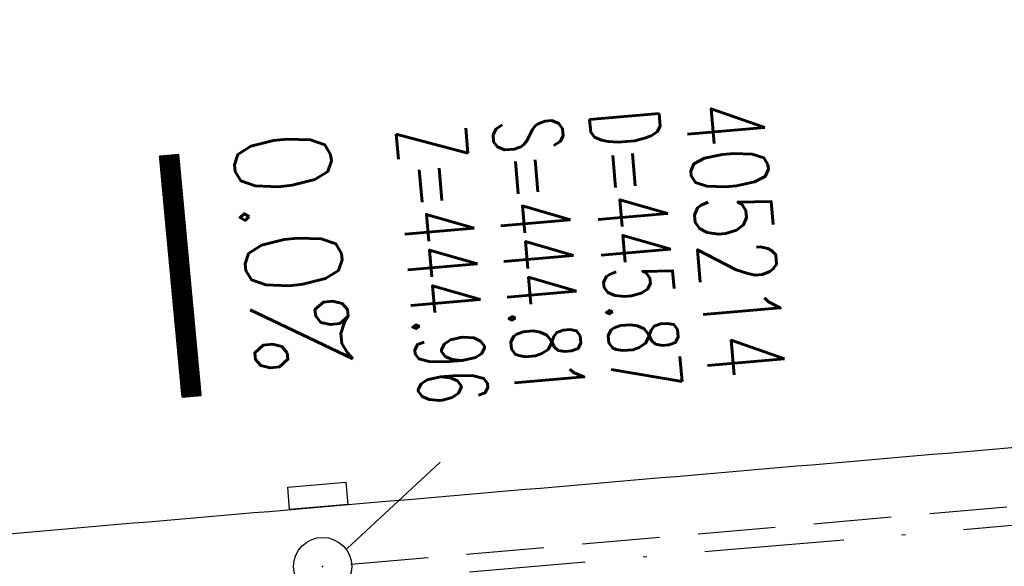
# Model space of a CAD drawing. Extents: x 0 to 1135, y 0 to 420.
# Tile 9 of 50: x 347 to 373, y 213 to 227. Entities that reach past the tile are written whole.
import ezdxf

# ---------------------------------------------------------------- set-up
doc = ezdxf.new("R2010")
doc.units = 0
doc.header["$LTSCALE"] = 2
doc.header["$MEASUREMENT"] = 0
for name, pattern in [('AUSGEZOGEN', [0]), ('GESTRICH-X2', [1.5, 1, -0.5]), ('STRICHPT-X3', [3, 1.5, -0.75, 0, -0.75])]:
    doc.linetypes.add(name, pattern=pattern)
doc.layers.get('0').update_dxf_attribs({"linetype": 'AUSGEZOGEN'})
for name, color, linetype in [('ACHSE', 250, 'STRICHPT-X3'), ('FBR', 8, 'CONTINUOUS'), ('GEF', 7, 'AUSGEZOGEN'), ('KANAL', 7, 'GESTRICH-X2'), ('SCHACHTNR', 6, 'CONTINUOUS'), ('SCHSYMBOL', 7, 'CONTINUOUS')]:
    doc.layers.add(name, color=color, linetype=linetype)
doc.styles.add('ROMANS', font='romans.shx', dxfattribs={"width": 0.8})

# ---------------------------------------------------------------- blocks, each defined once
blk = doc.blocks.new('GST')
at = {"color": 0}
blk.add_circle((0, 0), 0.75, dxfattribs=at)
blk.add_point((0, 0), dxfattribs=at)
blk = doc.blocks.new('*X21')
at = {"color": 0}
for p, q in [((75.476, 275.596), (75.966, 276.086)), ((75.476, 275.605), (75.957, 276.086)), ((75.476, 275.614), (75.948, 276.086)), ((75.476, 275.622), (75.939, 276.086)), ((75.476, 275.631), (75.93, 276.086)), ((75.476, 275.64), (75.921, 276.086)), ((75.476, 275.649), (75.913, 276.086)), ((75.476, 275.658), (75.904, 276.086)), ((75.476, 275.667), (75.895, 276.086)), ((75.476, 275.675), (75.886, 276.086)), ((75.476, 275.684), (75.877, 276.086)), ((75.476, 275.693), (75.868, 276.086)), ((75.476, 275.702), (75.86, 276.086)), ((75.476, 275.711), (75.851, 276.086)), ((75.476, 275.72), (75.842, 276.086)), ((75.476, 275.728), (75.833, 276.086)), ((75.476, 275.737), (75.824, 276.086)), ((75.476, 275.746), (75.815, 276.086)), ((75.476, 275.755), (75.807, 276.086)), ((75.476, 275.764), (75.798, 276.086)), ((75.476, 275.773), (75.789, 276.086)), ((75.476, 275.781), (75.78, 276.086)), ((75.476, 275.79), (75.771, 276.086)), ((75.476, 275.799), (75.762, 276.086)), ((75.476, 275.808), (75.754, 276.086)), ((75.476, 275.817), (75.745, 276.086)), ((75.476, 275.826), (75.736, 276.086)), ((75.476, 275.834), (75.727, 276.086)), ((75.476, 275.843), (75.718, 276.086)), ((75.476, 275.852), (75.709, 276.086)), ((75.476, 275.861), (75.7, 276.086)), ((75.476, 275.87), (75.692, 276.086)), ((75.476, 275.879), (75.683, 276.086)), ((75.476, 275.888), (75.674, 276.086)), ((75.476, 275.896), (75.665, 276.086)), ((75.476, 275.905), (75.656, 276.086)), ((75.476, 275.914), (75.647, 276.086)), ((75.476, 275.923), (75.639, 276.086)), ((75.476, 275.932), (75.63, 276.086)), ((75.476, 275.941), (75.621, 276.086)), ((75.476, 275.949), (75.612, 276.086)), ((75.476, 275.958), (75.603, 276.086)), ((75.476, 275.967), (75.594, 276.086)), ((75.476, 275.976), (75.586, 276.086)), ((75.476, 275.985), (75.577, 276.086)), ((75.476, 275.994), (75.568, 276.086)), ((75.476, 276.002), (75.559, 276.086)), ((75.476, 276.011), (75.55, 276.086)), ((75.476, 276.02), (75.541, 276.086)), ((75.476, 276.029), (75.533, 276.086)), ((75.476, 276.038), (75.524, 276.086)), ((75.476, 276.047), (75.515, 276.086)), ((75.476, 276.055), (75.506, 276.086)), ((75.476, 276.064), (75.497, 276.086)), ((75.476, 276.073), (75.488, 276.086)), ((75.476, 275.587), (75.973, 276.084)), ((75.476, 275.578), (75.973, 276.075)), ((75.476, 275.569), (75.973, 276.067)), ((75.476, 275.56), (75.973, 276.058)), ((75.476, 275.552), (75.973, 276.049)), ((75.476, 275.543), (75.973, 276.04)), ((75.476, 275.534), (75.973, 276.031)), ((75.476, 275.525), (75.973, 276.022)), ((75.476, 275.516), (75.973, 276.014)), ((75.476, 275.507), (75.973, 276.005)), ((75.476, 275.499), (75.973, 275.996)), ((75.476, 275.49), (75.973, 275.987)), ((75.476, 275.481), (75.973, 275.978)), ((75.476, 275.472), (75.973, 275.969)), ((75.476, 275.463), (75.973, 275.961)), ((75.476, 275.454), (75.973, 275.952)), ((75.476, 275.446), (75.973, 275.943)), ((75.476, 275.437), (75.973, 275.934)), ((75.476, 275.428), (75.973, 275.925)), ((75.476, 275.419), (75.973, 275.916)), ((75.476, 275.41), (75.973, 275.907)), ((75.476, 275.401), (75.973, 275.899)), ((75.476, 275.393), (75.973, 275.89)), ((75.476, 275.384), (75.973, 275.881)), ((75.476, 275.375), (75.973, 275.872)), ((75.476, 275.366), (75.973, 275.863)), ((75.476, 275.357), (75.973, 275.854)), ((75.476, 275.348), (75.973, 275.846)), ((75.476, 275.34), (75.973, 275.837)), ((75.476, 275.331), (75.973, 275.828)), ((75.476, 275.322), (75.973, 275.819)), ((75.476, 275.313), (75.973, 275.81)), ((75.476, 275.304), (75.973, 275.801)), ((75.476, 275.295), (75.973, 275.793)), ((75.476, 275.286), (75.973, 275.784)), ((75.476, 275.278), (75.973, 275.775)), ((75.476, 275.269), (75.973, 275.766)), ((75.476, 275.26), (75.973, 275.757)), ((75.476, 275.251), (75.973, 275.748)), ((75.476, 275.242), (75.973, 275.74)), ((75.476, 275.233), (75.973, 275.731)), ((75.476, 275.225), (75.973, 275.722)), ((75.476, 275.216), (75.973, 275.713)), ((75.476, 275.207), (75.973, 275.704)), ((75.476, 275.198), (75.973, 275.695)), ((75.476, 275.189), (75.973, 275.687)), ((75.476, 275.18), (75.973, 275.678)), ((75.476, 275.172), (75.973, 275.669)), ((75.476, 275.163), (75.973, 275.66)), ((75.476, 275.154), (75.973, 275.651)), ((75.476, 275.145), (75.973, 275.642)), ((75.476, 275.136), (75.973, 275.633)), ((75.476, 275.127), (75.973, 275.625)), ((75.476, 275.119), (75.973, 275.616)), ((75.476, 275.11), (75.973, 275.607)), ((75.476, 275.101), (75.973, 275.598)), ((75.476, 275.092), (75.973, 275.589)), ((75.476, 275.083), (75.973, 275.58)), ((75.476, 275.074), (75.973, 275.572)), ((75.476, 275.066), (75.973, 275.563)), ((75.476, 275.057), (75.973, 275.554)), ((75.476, 275.048), (75.973, 275.545)), ((75.476, 275.039), (75.973, 275.536)), ((75.476, 275.03), (75.973, 275.527)), ((75.476, 275.021), (75.973, 275.519)), ((75.476, 275.012), (75.973, 275.51)), ((75.476, 275.004), (75.973, 275.501)), ((75.476, 274.995), (75.973, 275.492)), ((75.476, 274.986), (75.973, 275.483)), ((75.476, 274.977), (75.973, 275.474)), ((75.476, 274.968), (75.973, 275.466)), ((75.476, 274.959), (75.973, 275.457)), ((75.476, 274.951), (75.973, 275.448)), ((75.476, 274.942), (75.973, 275.439)), ((75.476, 274.933), (75.973, 275.43)), ((75.476, 274.924), (75.973, 275.421)), ((75.476, 274.915), (75.973, 275.413)), ((75.476, 274.906), (75.973, 275.404)), ((75.476, 274.898), (75.973, 275.395)), ((75.476, 274.889), (75.973, 275.386)), ((75.476, 274.88), (75.973, 275.377)), ((75.476, 274.871), (75.973, 275.368)), ((75.476, 274.862), (75.973, 275.359)), ((75.476, 274.853), (75.973, 275.351)), ((75.476, 274.845), (75.973, 275.342)), ((75.476, 274.836), (75.973, 275.333)), ((75.476, 274.827), (75.973, 275.324)), ((75.476, 274.818), (75.973, 275.315)), ((75.476, 274.809), (75.973, 275.306)), ((75.476, 274.8), (75.973, 275.298)), ((75.476, 274.792), (75.973, 275.289)), ((75.476, 274.783), (75.973, 275.28)), ((75.476, 274.774), (75.973, 275.271)), ((75.476, 274.765), (75.973, 275.262)), ((75.476, 274.756), (75.973, 275.253)), ((75.476, 274.747), (75.973, 275.245)), ((75.476, 274.738), (75.973, 275.236)), ((75.476, 274.73), (75.973, 275.227)), ((75.476, 274.721), (75.973, 275.218)), ((75.476, 274.712), (75.973, 275.209)), ((75.476, 274.703), (75.973, 275.2)), ((75.476, 274.694), (75.973, 275.192)), ((75.476, 274.685), (75.973, 275.183)), ((75.476, 274.677), (75.973, 275.174)), ((75.476, 274.668), (75.973, 275.165)), ((75.476, 274.659), (75.973, 275.156)), ((75.476, 274.65), (75.973, 275.147)), ((75.476, 274.641), (75.973, 275.139)), ((75.476, 274.632), (75.973, 275.13)), ((75.476, 274.624), (75.973, 275.121)), ((75.476, 274.615), (75.973, 275.112)), ((75.476, 274.606), (75.973, 275.103)), ((75.476, 274.597), (75.973, 275.094)), ((75.476, 274.588), (75.973, 275.085)), ((75.476, 274.579), (75.973, 275.077)), ((75.476, 274.571), (75.973, 275.068)), ((75.476, 274.562), (75.973, 275.059)), ((75.476, 274.553), (75.973, 275.05)), ((75.476, 274.544), (75.973, 275.041)), ((75.476, 274.535), (75.973, 275.032)), ((75.476, 274.526), (75.973, 275.024)), ((75.476, 274.518), (75.973, 275.015)), ((75.476, 274.509), (75.973, 275.006)), ((75.476, 274.5), (75.973, 274.997)), ((75.476, 274.491), (75.973, 274.988)), ((75.476, 274.482), (75.973, 274.979)), ((75.476, 274.473), (75.973, 274.971)), ((75.476, 274.464), (75.973, 274.962)), ((75.476, 274.456), (75.973, 274.953)), ((75.476, 274.447), (75.973, 274.944)), ((75.476, 274.438), (75.973, 274.935)), ((75.476, 274.429), (75.973, 274.926)), ((75.476, 274.42), (75.973, 274.918)), ((75.476, 274.411), (75.973, 274.909)), ((75.476, 274.403), (75.973, 274.9)), ((75.476, 274.394), (75.973, 274.891)), ((75.476, 274.385), (75.973, 274.882)), ((75.476, 274.376), (75.973, 274.873)), ((75.476, 274.367), (75.973, 274.865)), ((75.476, 274.358), (75.973, 274.856)), ((75.476, 274.35), (75.973, 274.847)), ((75.476, 274.341), (75.973, 274.838)), ((75.476, 274.332), (75.973, 274.829)), ((75.476, 274.323), (75.973, 274.82)), ((75.476, 274.314), (75.973, 274.811)), ((75.476, 274.305), (75.973, 274.803)), ((75.476, 274.297), (75.973, 274.794)), ((75.476, 274.288), (75.973, 274.785)), ((75.476, 274.279), (75.973, 274.776)), ((75.476, 274.27), (75.973, 274.767)), ((75.476, 274.261), (75.973, 274.758)), ((75.476, 274.252), (75.973, 274.75)), ((75.476, 274.243), (75.973, 274.741)), ((75.476, 274.235), (75.973, 274.732)), ((75.476, 274.226), (75.973, 274.723)), ((75.476, 274.217), (75.973, 274.714)), ((75.476, 274.208), (75.973, 274.705)), ((75.476, 274.199), (75.973, 274.697)), ((75.476, 274.19), (75.973, 274.688)), ((75.476, 274.182), (75.973, 274.679)), ((75.476, 274.173), (75.973, 274.67)), ((75.476, 274.164), (75.973, 274.661)), ((75.476, 274.155), (75.973, 274.652)), ((75.476, 274.146), (75.973, 274.644)), ((75.476, 274.137), (75.973, 274.635)), ((75.476, 274.129), (75.973, 274.626)), ((75.476, 274.12), (75.973, 274.617)), ((75.476, 274.111), (75.973, 274.608)), ((75.476, 274.102), (75.973, 274.599)), ((75.476, 274.093), (75.973, 274.59)), ((75.476, 274.084), (75.973, 274.582)), ((75.476, 274.076), (75.973, 274.573)), ((75.476, 274.067), (75.973, 274.564)), ((75.476, 274.058), (75.973, 274.555)), ((75.476, 274.049), (75.973, 274.546)), ((75.476, 274.04), (75.973, 274.537)), ((75.476, 274.031), (75.973, 274.529)), ((75.476, 274.023), (75.973, 274.52)), ((75.476, 274.014), (75.973, 274.511)), ((75.476, 274.005), (75.973, 274.502)), ((75.476, 273.996), (75.973, 274.493)), ((75.476, 273.987), (75.973, 274.484)), ((75.476, 273.978), (75.973, 274.476)), ((75.476, 273.969), (75.973, 274.467)), ((75.476, 273.961), (75.973, 274.458)), ((75.476, 273.952), (75.973, 274.449)), ((75.476, 273.943), (75.973, 274.44)), ((75.476, 273.934), (75.973, 274.431)), ((75.476, 273.925), (75.973, 274.423)), ((75.476, 273.916), (75.973, 274.414)), ((75.476, 273.908), (75.973, 274.405)), ((75.476, 273.899), (75.973, 274.396)), ((75.476, 273.89), (75.973, 274.387)), ((75.476, 273.881), (75.973, 274.378)), ((75.476, 273.872), (75.973, 274.37)), ((75.476, 273.863), (75.973, 274.361)), ((75.476, 273.855), (75.973, 274.352)), ((75.476, 273.846), (75.973, 274.343)), ((75.476, 273.837), (75.973, 274.334)), ((75.476, 273.828), (75.973, 274.325)), ((75.476, 273.819), (75.973, 274.316)), ((75.476, 273.81), (75.973, 274.308)), ((75.476, 273.802), (75.973, 274.299)), ((75.476, 273.793), (75.973, 274.29)), ((75.476, 273.784), (75.973, 274.281)), ((75.476, 273.775), (75.973, 274.272)), ((75.476, 273.766), (75.973, 274.263)), ((75.476, 273.757), (75.973, 274.255)), ((75.476, 273.749), (75.973, 274.246)), ((75.476, 273.74), (75.973, 274.237)), ((75.476, 273.731), (75.973, 274.228)), ((75.476, 273.722), (75.973, 274.219)), ((75.476, 273.713), (75.973, 274.21)), ((75.476, 273.704), (75.973, 274.202)), ((75.476, 273.695), (75.973, 274.193)), ((75.476, 273.687), (75.973, 274.184)), ((75.476, 273.678), (75.973, 274.175)), ((75.476, 273.669), (75.973, 274.166)), ((75.476, 273.66), (75.973, 274.157)), ((75.476, 273.651), (75.973, 274.149)), ((75.476, 273.642), (75.973, 274.14)), ((75.476, 273.634), (75.973, 274.131)), ((75.476, 273.625), (75.973, 274.122)), ((75.476, 273.616), (75.973, 274.113)), ((75.476, 273.607), (75.973, 274.104)), ((75.476, 273.598), (75.973, 274.096)), ((75.476, 273.589), (75.973, 274.087)), ((75.476, 273.581), (75.973, 274.078)), ((75.476, 273.572), (75.973, 274.069)), ((75.476, 273.563), (75.973, 274.06)), ((75.476, 273.554), (75.973, 274.051)), ((75.476, 273.545), (75.973, 274.042)), ((75.476, 273.536), (75.973, 274.034)), ((75.476, 273.528), (75.973, 274.025)), ((75.476, 273.519), (75.973, 274.016)), ((75.476, 273.51), (75.973, 274.007)), ((75.476, 273.501), (75.973, 273.998)), ((75.476, 273.492), (75.973, 273.989)), ((75.476, 273.483), (75.973, 273.981)), ((75.476, 273.475), (75.973, 273.972)), ((75.476, 273.466), (75.973, 273.963)), ((75.476, 273.457), (75.973, 273.954)), ((75.476, 273.448), (75.973, 273.945)), ((75.476, 273.439), (75.973, 273.936)), ((75.476, 273.43), (75.973, 273.928)), ((75.476, 273.421), (75.973, 273.919)), ((75.476, 273.413), (75.973, 273.91)), ((75.476, 273.404), (75.973, 273.901)), ((75.476, 273.395), (75.973, 273.892)), ((75.476, 273.386), (75.973, 273.883)), ((75.476, 273.377), (75.973, 273.875)), ((75.476, 273.368), (75.973, 273.866)), ((75.476, 273.36), (75.973, 273.857)), ((75.476, 273.351), (75.973, 273.848)), ((75.476, 273.342), (75.973, 273.839)), ((75.476, 273.333), (75.973, 273.83)), ((75.476, 273.324), (75.973, 273.822)), ((75.476, 273.315), (75.973, 273.813)), ((75.476, 273.307), (75.973, 273.804)), ((75.476, 273.298), (75.973, 273.795)), ((75.476, 273.289), (75.973, 273.786)), ((75.476, 273.28), (75.973, 273.777)), ((75.476, 273.271), (75.973, 273.768)), ((75.476, 273.262), (75.973, 273.76)), ((75.476, 273.254), (75.973, 273.751)), ((75.476, 273.245), (75.973, 273.742)), ((75.476, 273.236), (75.973, 273.733)), ((75.476, 273.227), (75.973, 273.724)), ((75.476, 273.218), (75.973, 273.715)), ((75.476, 273.209), (75.973, 273.707)), ((75.476, 273.201), (75.973, 273.698)), ((75.476, 273.192), (75.973, 273.689)), ((75.476, 273.183), (75.973, 273.68)), ((75.476, 273.174), (75.973, 273.671)), ((75.476, 273.165), (75.973, 273.662)), ((75.476, 273.156), (75.973, 273.654)), ((75.476, 273.147), (75.973, 273.645)), ((75.476, 273.139), (75.973, 273.636)), ((75.476, 273.13), (75.973, 273.627)), ((75.476, 273.121), (75.973, 273.618)), ((75.476, 273.112), (75.973, 273.609)), ((75.476, 273.103), (75.973, 273.601)), ((75.476, 273.094), (75.973, 273.592)), ((75.476, 273.086), (75.973, 273.583)), ((75.476, 273.077), (75.973, 273.574)), ((75.476, 273.068), (75.973, 273.565)), ((75.476, 273.059), (75.973, 273.556)), ((75.476, 273.05), (75.973, 273.548)), ((75.476, 273.041), (75.973, 273.539)), ((75.476, 273.033), (75.973, 273.53)), ((75.476, 273.024), (75.973, 273.521)), ((75.476, 273.015), (75.973, 273.512)), ((75.476, 273.006), (75.973, 273.503)), ((75.476, 272.997), (75.973, 273.494)), ((75.476, 272.988), (75.973, 273.486)), ((75.476, 272.98), (75.973, 273.477)), ((75.476, 272.971), (75.973, 273.468)), ((75.476, 272.962), (75.973, 273.459)), ((75.476, 272.953), (75.973, 273.45)), ((75.476, 272.944), (75.973, 273.441)), ((75.476, 272.935), (75.973, 273.433)), ((75.476, 272.927), (75.973, 273.424)), ((75.476, 272.918), (75.973, 273.415)), ((75.476, 272.909), (75.973, 273.406)), ((75.476, 272.9), (75.973, 273.397)), ((75.476, 272.891), (75.973, 273.388)), ((75.476, 272.882), (75.973, 273.38)), ((75.476, 272.873), (75.973, 273.371)), ((75.476, 272.865), (75.973, 273.362)), ((75.476, 272.856), (75.973, 273.353)), ((75.476, 272.847), (75.973, 273.344)), ((75.476, 272.838), (75.973, 273.335)), ((75.476, 272.829), (75.973, 273.327)), ((75.476, 272.82), (75.973, 273.318)), ((75.476, 272.812), (75.973, 273.309)), ((75.476, 272.803), (75.973, 273.3)), ((75.476, 272.794), (75.973, 273.291)), ((75.476, 272.785), (75.973, 273.282)), ((75.476, 272.776), (75.973, 273.274)), ((75.476, 272.767), (75.973, 273.265)), ((75.476, 272.759), (75.973, 273.256)), ((75.476, 272.75), (75.973, 273.247)), ((75.476, 272.741), (75.973, 273.238)), ((75.476, 272.732), (75.973, 273.229)), ((75.476, 272.723), (75.973, 273.22)), ((75.476, 272.714), (75.973, 273.212)), ((75.476, 272.706), (75.973, 273.203)), ((75.476, 272.697), (75.973, 273.194)), ((75.476, 272.688), (75.973, 273.185)), ((75.476, 272.679), (75.973, 273.176)), ((75.476, 272.67), (75.973, 273.167)), ((75.476, 272.661), (75.973, 273.159)), ((75.476, 272.653), (75.973, 273.15)), ((75.476, 272.644), (75.973, 273.141)), ((75.476, 272.635), (75.973, 273.132)), ((75.476, 272.626), (75.973, 273.123)), ((75.476, 272.617), (75.973, 273.114)), ((75.476, 272.608), (75.973, 273.106)), ((75.476, 272.599), (75.973, 273.097)), ((75.476, 272.591), (75.973, 273.088)), ((75.476, 272.582), (75.973, 273.079)), ((75.476, 272.573), (75.973, 273.07)), ((75.476, 272.564), (75.973, 273.061)), ((75.476, 272.555), (75.973, 273.053)), ((75.476, 272.546), (75.973, 273.044)), ((75.476, 272.538), (75.973, 273.035)), ((75.476, 272.529), (75.973, 273.026)), ((75.476, 272.52), (75.973, 273.017)), ((75.476, 272.511), (75.973, 273.008)), ((75.476, 272.502), (75.973, 273)), ((75.476, 272.493), (75.973, 272.991)), ((75.476, 272.485), (75.973, 272.982)), ((75.476, 272.476), (75.973, 272.973)), ((75.476, 272.467), (75.973, 272.964)), ((75.476, 272.458), (75.973, 272.955)), ((75.476, 272.449), (75.973, 272.946)), ((75.476, 272.44), (75.973, 272.938)), ((75.476, 272.432), (75.973, 272.929)), ((75.476, 272.423), (75.973, 272.92)), ((75.476, 272.414), (75.973, 272.911)), ((75.476, 272.405), (75.973, 272.902)), ((75.476, 272.396), (75.973, 272.893)), ((75.476, 272.387), (75.973, 272.885)), ((75.476, 272.379), (75.973, 272.876)), ((75.476, 272.37), (75.973, 272.867)), ((75.476, 272.361), (75.973, 272.858)), ((75.476, 272.352), (75.973, 272.849)), ((75.476, 272.343), (75.973, 272.84)), ((75.476, 272.334), (75.973, 272.832)), ((75.476, 272.325), (75.973, 272.823)), ((75.476, 272.317), (75.973, 272.814)), ((75.476, 272.308), (75.973, 272.805)), ((75.476, 272.299), (75.973, 272.796)), ((75.476, 272.29), (75.973, 272.787)), ((75.476, 272.281), (75.973, 272.779)), ((75.476, 272.272), (75.973, 272.77)), ((75.476, 272.264), (75.973, 272.761)), ((75.476, 272.255), (75.973, 272.752)), ((75.476, 272.246), (75.973, 272.743)), ((75.476, 272.237), (75.973, 272.734)), ((75.476, 272.228), (75.973, 272.726)), ((75.476, 272.219), (75.973, 272.717)), ((75.476, 272.211), (75.973, 272.708)), ((75.476, 272.202), (75.973, 272.699)), ((75.476, 272.193), (75.973, 272.69)), ((75.476, 272.184), (75.973, 272.681)), ((75.476, 272.175), (75.973, 272.672)), ((75.476, 272.166), (75.973, 272.664)), ((75.476, 272.158), (75.973, 272.655)), ((75.476, 272.149), (75.973, 272.646)), ((75.476, 272.14), (75.973, 272.637)), ((75.476, 272.131), (75.973, 272.628)), ((75.476, 272.122), (75.973, 272.619)), ((75.476, 272.113), (75.973, 272.611)), ((75.476, 272.104), (75.973, 272.602)), ((75.476, 272.096), (75.973, 272.593)), ((75.476, 272.087), (75.973, 272.584)), ((75.476, 272.078), (75.973, 272.575)), ((75.476, 272.069), (75.973, 272.566)), ((75.476, 272.06), (75.973, 272.558)), ((75.476, 272.051), (75.973, 272.549)), ((75.476, 272.043), (75.973, 272.54)), ((75.476, 272.034), (75.973, 272.531)), ((75.476, 272.025), (75.973, 272.522)), ((75.476, 272.016), (75.973, 272.513)), ((75.476, 272.007), (75.973, 272.505)), ((75.476, 271.998), (75.973, 272.496)), ((75.476, 271.99), (75.973, 272.487)), ((75.476, 271.981), (75.973, 272.478)), ((75.476, 271.972), (75.973, 272.469)), ((75.476, 271.963), (75.973, 272.46)), ((75.476, 271.954), (75.973, 272.452)), ((75.476, 271.945), (75.973, 272.443)), ((75.476, 271.937), (75.973, 272.434)), ((75.476, 271.928), (75.973, 272.425)), ((75.476, 271.919), (75.973, 272.416)), ((75.476, 271.91), (75.973, 272.407)), ((75.476, 271.901), (75.973, 272.398)), ((75.476, 271.892), (75.973, 272.39)), ((75.476, 271.884), (75.973, 272.381)), ((75.476, 271.875), (75.973, 272.372)), ((75.476, 271.866), (75.973, 272.363)), ((75.476, 271.857), (75.973, 272.354)), ((75.476, 271.848), (75.973, 272.345)), ((75.476, 271.839), (75.973, 272.337)), ((75.476, 271.83), (75.973, 272.328)), ((75.476, 271.822), (75.973, 272.319)), ((75.476, 271.813), (75.973, 272.31)), ((75.476, 271.804), (75.973, 272.301)), ((75.476, 271.795), (75.973, 272.292)), ((75.476, 271.786), (75.973, 272.284)), ((75.476, 271.777), (75.973, 272.275)), ((75.476, 271.769), (75.973, 272.266)), ((75.476, 271.76), (75.973, 272.257)), ((75.476, 271.751), (75.973, 272.248)), ((75.476, 271.742), (75.973, 272.239)), ((75.476, 271.733), (75.973, 272.231)), ((75.476, 271.724), (75.973, 272.222)), ((75.476, 271.716), (75.973, 272.213)), ((75.476, 271.707), (75.973, 272.204)), ((75.476, 271.698), (75.973, 272.195)), ((75.476, 271.689), (75.973, 272.186)), ((75.476, 271.68), (75.973, 272.177)), ((75.476, 271.671), (75.973, 272.169)), ((75.476, 271.663), (75.973, 272.16)), ((75.476, 271.654), (75.973, 272.151)), ((75.476, 271.645), (75.973, 272.142)), ((75.476, 271.636), (75.973, 272.133)), ((75.476, 271.627), (75.973, 272.124)), ((75.476, 271.618), (75.973, 272.116)), ((75.476, 271.61), (75.973, 272.107)), ((75.476, 271.601), (75.973, 272.098)), ((75.476, 271.592), (75.973, 272.089)), ((75.476, 271.583), (75.973, 272.08)), ((75.476, 271.574), (75.973, 272.071)), ((75.476, 271.565), (75.973, 272.063)), ((75.476, 271.556), (75.973, 272.054)), ((75.476, 271.548), (75.973, 272.045)), ((75.476, 271.539), (75.973, 272.036)), ((75.476, 271.53), (75.973, 272.027)), ((75.476, 271.521), (75.973, 272.018)), ((75.476, 271.512), (75.973, 272.01)), ((75.476, 271.503), (75.973, 272.001)), ((75.476, 271.495), (75.973, 271.992)), ((75.476, 271.486), (75.973, 271.983)), ((75.476, 271.477), (75.973, 271.974)), ((75.476, 271.468), (75.973, 271.965)), ((75.476, 271.459), (75.973, 271.957)), ((75.476, 271.45), (75.973, 271.948)), ((75.476, 271.442), (75.973, 271.939)), ((75.476, 271.433), (75.973, 271.93)), ((75.476, 271.424), (75.973, 271.921)), ((75.476, 271.415), (75.973, 271.912)), ((75.476, 271.406), (75.973, 271.903)), ((75.476, 271.397), (75.973, 271.895)), ((75.476, 271.389), (75.973, 271.886)), ((75.476, 271.38), (75.973, 271.877)), ((75.476, 271.371), (75.973, 271.868)), ((75.476, 271.362), (75.973, 271.859)), ((75.476, 271.353), (75.973, 271.85)), ((75.476, 271.344), (75.973, 271.842)), ((75.476, 271.336), (75.973, 271.833)), ((75.476, 271.327), (75.973, 271.824)), ((75.476, 271.318), (75.973, 271.815)), ((75.476, 271.309), (75.973, 271.806)), ((75.476, 271.3), (75.973, 271.797)), ((75.476, 271.291), (75.973, 271.789)), ((75.476, 271.282), (75.973, 271.78)), ((75.476, 271.274), (75.973, 271.771)), ((75.476, 271.265), (75.973, 271.762)), ((75.476, 271.256), (75.973, 271.753)), ((75.476, 271.247), (75.973, 271.744)), ((75.476, 271.238), (75.973, 271.736)), ((75.476, 271.229), (75.973, 271.727)), ((75.476, 271.221), (75.973, 271.718)), ((75.476, 271.212), (75.973, 271.709)), ((75.476, 271.203), (75.973, 271.7)), ((75.476, 271.194), (75.973, 271.691)), ((75.476, 271.185), (75.973, 271.683)), ((75.476, 271.176), (75.973, 271.674)), ((75.476, 271.168), (75.973, 271.665)), ((75.476, 271.159), (75.973, 271.656)), ((75.476, 271.15), (75.973, 271.647)), ((75.476, 271.141), (75.973, 271.638)), ((75.476, 271.132), (75.973, 271.629)), ((75.476, 271.123), (75.973, 271.621)), ((75.476, 271.115), (75.973, 271.612)), ((75.476, 271.106), (75.973, 271.603)), ((75.476, 271.097), (75.973, 271.594)), ((75.476, 271.088), (75.973, 271.585)), ((75.476, 271.079), (75.973, 271.576)), ((75.476, 271.07), (75.973, 271.568)), ((75.476, 271.062), (75.973, 271.559)), ((75.476, 271.053), (75.973, 271.55)), ((75.476, 271.044), (75.973, 271.541)), ((75.476, 271.035), (75.973, 271.532)), ((75.476, 271.026), (75.973, 271.523)), ((75.476, 271.017), (75.973, 271.515)), ((75.476, 271.008), (75.973, 271.506)), ((75.476, 271), (75.973, 271.497)), ((75.476, 270.991), (75.973, 271.488)), ((75.476, 270.982), (75.973, 271.479)), ((75.476, 270.973), (75.973, 271.47)), ((75.476, 270.964), (75.973, 271.462)), ((75.476, 270.955), (75.973, 271.453)), ((75.476, 270.947), (75.973, 271.444)), ((75.476, 270.938), (75.973, 271.435)), ((75.476, 270.929), (75.973, 271.426)), ((75.476, 270.92), (75.973, 271.417)), ((75.476, 270.911), (75.973, 271.409)), ((75.476, 270.902), (75.973, 271.4)), ((75.476, 270.894), (75.973, 271.391)), ((75.476, 270.885), (75.973, 271.382)), ((75.476, 270.876), (75.973, 271.373)), ((75.476, 270.867), (75.973, 271.364)), ((75.476, 270.858), (75.973, 271.355)), ((75.476, 270.849), (75.973, 271.347)), ((75.476, 270.841), (75.973, 271.338)), ((75.476, 270.832), (75.973, 271.329)), ((75.476, 270.823), (75.973, 271.32)), ((75.476, 270.814), (75.973, 271.311)), ((75.476, 270.805), (75.973, 271.302)), ((75.476, 270.796), (75.973, 271.294)), ((75.476, 270.788), (75.973, 271.285)), ((75.476, 270.779), (75.973, 271.276)), ((75.476, 270.77), (75.973, 271.267)), ((75.476, 270.761), (75.973, 271.258)), ((75.476, 270.752), (75.973, 271.249)), ((75.476, 270.743), (75.973, 271.241)), ((75.476, 270.734), (75.973, 271.232)), ((75.476, 270.726), (75.973, 271.223)), ((75.476, 270.717), (75.973, 271.214)), ((75.476, 270.708), (75.973, 271.205)), ((75.476, 270.699), (75.973, 271.196)), ((75.476, 270.69), (75.973, 271.188)), ((75.476, 270.681), (75.973, 271.179)), ((75.476, 270.673), (75.973, 271.17)), ((75.476, 270.664), (75.973, 271.161)), ((75.476, 270.655), (75.973, 271.152)), ((75.476, 270.646), (75.973, 271.143)), ((75.476, 270.637), (75.973, 271.135)), ((75.476, 270.628), (75.973, 271.126)), ((75.476, 270.62), (75.973, 271.117)), ((75.476, 270.611), (75.973, 271.108)), ((75.476, 270.602), (75.973, 271.099)), ((75.476, 270.593), (75.973, 271.09)), ((75.476, 270.584), (75.973, 271.081)), ((75.476, 270.575), (75.973, 271.073)), ((75.476, 270.567), (75.973, 271.064)), ((75.476, 270.558), (75.973, 271.055)), ((75.476, 270.549), (75.973, 271.046)), ((75.476, 270.54), (75.973, 271.037)), ((75.476, 270.531), (75.973, 271.028)), ((75.476, 270.522), (75.973, 271.02)), ((75.476, 270.514), (75.973, 271.011)), ((75.476, 270.505), (75.973, 271.002)), ((75.476, 270.496), (75.973, 270.993)), ((75.476, 270.487), (75.973, 270.984)), ((75.476, 270.478), (75.973, 270.975)), ((75.476, 270.469), (75.973, 270.967)), ((75.476, 270.46), (75.973, 270.958)), ((75.476, 270.452), (75.973, 270.949)), ((75.476, 270.443), (75.973, 270.94)), ((75.476, 270.434), (75.973, 270.931)), ((75.476, 270.425), (75.973, 270.922)), ((75.476, 270.416), (75.973, 270.914)), ((75.476, 270.407), (75.973, 270.905)), ((75.476, 270.399), (75.973, 270.896)), ((75.476, 270.39), (75.973, 270.887)), ((75.476, 270.381), (75.973, 270.878)), ((75.476, 270.372), (75.973, 270.869)), ((75.476, 270.363), (75.973, 270.861)), ((75.476, 270.354), (75.973, 270.852)), ((75.476, 270.346), (75.973, 270.843)), ((75.476, 270.337), (75.973, 270.834)), ((75.476, 270.328), (75.973, 270.825)), ((75.476, 270.319), (75.973, 270.816)), ((75.476, 270.31), (75.973, 270.807)), ((75.476, 270.301), (75.973, 270.799)), ((75.476, 270.293), (75.973, 270.79)), ((75.476, 270.284), (75.973, 270.781)), ((75.476, 270.275), (75.973, 270.772)), ((75.476, 270.266), (75.973, 270.763)), ((75.476, 270.257), (75.973, 270.754)), ((75.476, 270.248), (75.973, 270.746)), ((75.476, 270.24), (75.973, 270.737)), ((75.476, 270.231), (75.973, 270.728)), ((75.476, 270.222), (75.973, 270.719)), ((75.476, 270.213), (75.973, 270.71)), ((75.476, 270.204), (75.973, 270.701)), ((75.476, 270.195), (75.973, 270.693)), ((75.476, 270.186), (75.973, 270.684)), ((75.476, 270.178), (75.973, 270.675)), ((75.476, 270.169), (75.973, 270.666)), ((75.476, 270.16), (75.973, 270.657)), ((75.476, 270.151), (75.973, 270.648)), ((75.476, 270.142), (75.973, 270.64)), ((75.476, 270.133), (75.973, 270.631)), ((75.476, 270.125), (75.973, 270.622)), ((75.476, 270.116), (75.973, 270.613)), ((75.476, 270.107), (75.973, 270.604)), ((75.476, 270.098), (75.973, 270.595)), ((75.476, 270.089), (75.973, 270.587)), ((75.476, 270.08), (75.973, 270.578)), ((75.476, 270.072), (75.973, 270.569)), ((75.476, 270.063), (75.973, 270.56)), ((75.476, 270.054), (75.973, 270.551)), ((75.476, 270.045), (75.973, 270.542)), ((75.476, 270.036), (75.973, 270.533)), ((75.476, 270.027), (75.973, 270.525)), ((75.476, 270.019), (75.973, 270.516)), ((75.476, 270.01), (75.973, 270.507)), ((75.476, 270.001), (75.973, 270.498)), ((75.476, 269.992), (75.973, 270.489)), ((75.476, 269.983), (75.973, 270.48)), ((75.476, 269.974), (75.973, 270.472)), ((75.476, 269.966), (75.973, 270.463)), ((75.476, 269.957), (75.973, 270.454)), ((75.476, 269.948), (75.973, 270.445)), ((75.476, 269.939), (75.973, 270.436)), ((75.476, 269.93), (75.973, 270.427)), ((75.476, 269.921), (75.973, 270.419)), ((75.476, 269.912), (75.973, 270.41)), ((75.476, 269.904), (75.973, 270.401)), ((75.476, 269.895), (75.973, 270.392)), ((75.476, 269.886), (75.973, 270.383)), ((75.476, 269.877), (75.973, 270.374)), ((75.476, 269.868), (75.973, 270.366)), ((75.476, 269.859), (75.973, 270.357)), ((75.476, 269.851), (75.973, 270.348)), ((75.476, 269.833), (75.973, 270.33)), ((75.488, 269.836), (75.973, 270.321)), ((75.496, 269.836), (75.973, 270.313)), ((75.505, 269.836), (75.973, 270.304)), ((75.514, 269.836), (75.973, 270.295)), ((75.523, 269.836), (75.973, 270.286)), ((75.532, 269.836), (75.973, 270.277)), ((75.541, 269.836), (75.973, 270.268)), ((75.549, 269.836), (75.973, 270.259)), ((75.558, 269.836), (75.973, 270.251)), ((75.567, 269.836), (75.973, 270.242)), ((75.576, 269.836), (75.973, 270.233)), ((75.585, 269.836), (75.973, 270.224)), ((75.594, 269.836), (75.973, 270.215)), ((75.602, 269.836), (75.973, 270.206)), ((75.611, 269.836), (75.973, 270.198)), ((75.62, 269.836), (75.973, 270.189)), ((75.629, 269.836), (75.973, 270.18)), ((75.638, 269.836), (75.973, 270.171)), ((75.647, 269.836), (75.973, 270.162)), ((75.655, 269.836), (75.973, 270.153)), ((75.664, 269.836), (75.973, 270.145)), ((75.673, 269.836), (75.973, 270.136)), ((75.682, 269.836), (75.973, 270.127)), ((75.691, 269.836), (75.973, 270.118)), ((75.7, 269.836), (75.973, 270.109)), ((75.709, 269.836), (75.973, 270.1)), ((75.717, 269.836), (75.973, 270.092)), ((75.726, 269.836), (75.973, 270.083)), ((75.735, 269.836), (75.973, 270.074)), ((75.744, 269.836), (75.973, 270.065)), ((75.753, 269.836), (75.973, 270.056)), ((75.762, 269.836), (75.973, 270.047)), ((75.77, 269.836), (75.973, 270.038)), ((75.779, 269.836), (75.973, 270.03)), ((75.788, 269.836), (75.973, 270.021)), ((75.797, 269.836), (75.973, 270.012)), ((75.806, 269.836), (75.973, 270.003)), ((75.815, 269.836), (75.973, 269.994)), ((75.823, 269.836), (75.973, 269.985)), ((75.832, 269.836), (75.973, 269.977)), ((75.841, 269.836), (75.973, 269.968)), ((75.85, 269.836), (75.973, 269.959)), ((75.859, 269.836), (75.973, 269.95)), ((75.868, 269.836), (75.973, 269.941)), ((75.876, 269.836), (75.973, 269.932)), ((75.885, 269.836), (75.973, 269.924)), ((75.894, 269.836), (75.973, 269.915)), ((75.903, 269.836), (75.973, 269.906)), ((75.912, 269.836), (75.973, 269.897)), ((75.921, 269.836), (75.973, 269.888)), ((75.93, 269.836), (75.973, 269.879)), ((75.938, 269.836), (75.973, 269.871)), ((75.947, 269.836), (75.973, 269.862)), ((75.956, 269.836), (75.973, 269.853)), ((75.965, 269.836), (75.973, 269.844))]:
    blk.add_line(p, q, dxfattribs=at)
blk = doc.blocks.new('NUGEF')
blk.add_lwpolyline([(0.511, -0.007), (0.511, 6.243), (0.014, 6.243), (0.014, -0.007)], close=True)
blk.add_blockref('*X21', (-75.462, -269.843))

msp = doc.modelspace()

# ---------------------------------------------------------------- linework, layer by layer
at = {"layer": 'ACHSE'}
msp.add_lwpolyline([(25, 184.121), (166.268, 196.261), (290.809, 206.964), (340.625, 211.245), (365.534, 213.386), (390.441, 215.527), (412.764, 217.447), (415.35, 217.668), (440.27, 219.659), (465.21, 221.401), (490.164, 222.894), (515.134, 224.14), (540.113, 225.136), (565.103, 225.883), (590.098, 226.381), (615.096, 226.63), (640.096, 226.631)], dxfattribs=at)
at = {"layer": 'FBR'}
for points in [[(88.009, 187.528, 0), (104.839, 188.975, 0), (166.439, 194.269, -0.000002), (228.71, 199.62, 0.000002), (290.98, 204.971, 0.000001), (321.649, 207.607, 0.000001), (340.796, 209.253, 0.000002), (353.251, 210.323, -0.000001), (365.705, 211.394, -0.000007), (378.159, 212.464, 0.000001), (390.613, 213.534, 0.000044), (401.774, 214.494, -0.000046), (412.936, 215.454, -0.000156), (413.09, 215.467, -0.00001), (415.515, 215.674, -0.001332), (425.355, 216.487, -0.000871), (440.419, 217.664, -0.001621), (451.283, 218.459, -0.001254), (465.339, 219.405, -0.001246)], [(87.666, 191.514, 0), (104.497, 192.96, 0), (166.097, 198.254, -0.000002), (228.367, 203.605, 0.000002), (290.638, 208.957, 0.000001), (321.307, 211.592, 0.000001), (340.454, 213.238, 0.000002), (352.908, 214.308, -0.000001), (365.363, 215.379, -0.000007), (377.816, 216.449, 0.000001), (390.27, 217.519, 0.000044), (401.432, 218.479, -0.000045), (412.593, 219.44, -0.000156), (412.748, 219.453, -0.00001), (415.185, 219.661, -0.001332), (425.036, 220.474, -0.00087), (440.121, 221.653, -0.001621), (451.001, 222.449, -0.001254), (465.08, 223.397, -0.001246)]]:
    msp.add_lwpolyline(points, format="xyb", dxfattribs=at)
at = {"layer": 'KANAL'}
msp.add_line((355.798, 213.009), (409.093, 217.671), dxfattribs=at)
at = {"layer": 'SCHACHTNR'}
msp.add_line((355.706, 213.415), (358.106, 215.646), dxfattribs=at)
at = {"layer": 'SCHSYMBOL'}
msp.add_lwpolyline([(355.716, 214.55), (354.218, 214.422), (354.169, 215.002), (355.666, 215.131)], close=True, dxfattribs=at)

# ---------------------------------------------------------------- block references
at = {"layer": 'GEF', "rotation": 5.343031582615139}
msp.add_blockref('NUGEF', (351.427, 217.327), dxfattribs=at)
at = {"layer": 'SCHSYMBOL', "rotation": 184.9119522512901}
msp.add_blockref('GST', (355.069, 212.952), dxfattribs=at)

# ---------------------------------------------------------------- texts
at = {"layer": 'GEF', "style": 'ROMANS', "width": 0.8}
msp.add_text('0.0%%%', height=2.5, rotation=276.1792, dxfattribs=at).set_placement((352.707, 224.091))
at = {"layer": 'SCHACHTNR', "style": 'ROMANS'}
for s, height, width, p in [('405214', 2, 0.7, (364.424, 224.895)), ('S=444.81', 1.8, 0.6, (359.437, 224.471)), ('D=445.87', 1.8, 0.6, (361.946, 224.677)), ('Z=444.96', 1.8, 0.6, (356.957, 224.253))]:
    msp.add_text(s, height=height, rotation=274.912, dxfattribs=dict(at, width=width)).set_placement(p)

doc.saveas('drawing.dxf')
